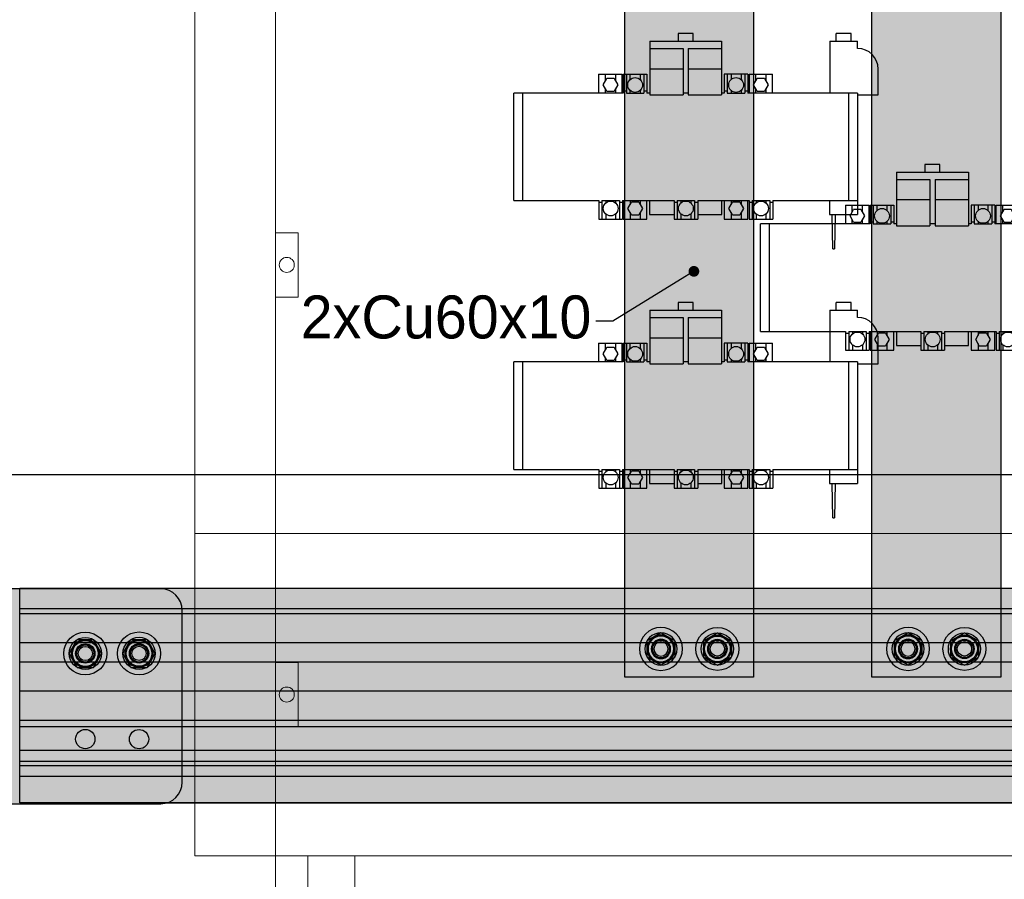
# Model space of a CAD drawing. Header units: millimetres. Extents: x -31 to 6803, y 0 to 664.
# Tile 18 of 118: x 1019 to 1051, y 142 to 170. Entities that reach past the tile are written whole.
import ezdxf
from ezdxf import colors
from ezdxf.entities.mleader import LeaderData, LeaderLine
from ezdxf.enums import TextEntityAlignment as Align
from ezdxf.math import Vec2, Vec3

# ---------------------------------------------------------------- set-up
doc = ezdxf.new("R2010")
doc.units = ezdxf.units.MM
doc.layers.add('!POMOCNICZE', color=8, linetype='Continuous', plot=False)
for name, color, linetype, lineweight in [('2DE_OBJ_Schneider-Front_Plates', 7, 'Continuous', 0), ('2DE_OBJ_Schneider-Mounting_Plates', 7, 'Continuous', 25), ('SE_Busbars_AL', 30, 'Continuous', 0)]:
    doc.layers.add(name, color=color, linetype=linetype, lineweight=lineweight)
doc.layers.add('INTFCLR_5769', color=7, linetype='Continuous')
doc.styles.add('CP_ATTR', font='arial.ttf')

# ---------------------------------------------------------------- blocks, each defined once
blk = doc.blocks.new('*U74')
at = {"transparency": 33554687}
h = blk.add_hatch(color=9, dxfattribs=at)
h.dxf.hatch_style = 1
h.paths.add_polyline_path([(-10, 0, 1), (10, 0, 1)])
at = {"color": 7}
blk.add_circle((-0.01, -0.01), 4.09, dxfattribs=at)
at = {"layer": 'INTFCLR_5769', "color": 7}
for p, q in [((-0.01, 7.5), (-6.49, 3.76)), ((6.49, 3.76), (0.01, 7.5)), ((-6.5, -3.74), (-6.5, 3.74)), ((6.5, -3.74), (6.5, 3.74)), ((-0.01, -7.5), (-6.49, -3.76)), ((6.49, -3.76), (0.01, -7.5))]:
    blk.add_line(p, q, dxfattribs=at)
for radius in [10, 7.5, 6.5, 6, 4.5, 4.32, 4, 3.32]:
    blk.add_circle((0, 0), radius, dxfattribs=at)
for centre, radius, start, end in [((0, 0), 7.5, 89.9278, 90.0751), ((0, 0), 7.5, 149.9251, 150.0721), ((-0.01, 0), 7.51, 29.9257, 30.0727), ((0.01, 0), 7.51, 209.9273, 210.0744), ((0, 0), 7.5, 329.9248, 330.0721), ((0, 0), 7.5, 269.9279, 270.0752)]:
    blk.add_arc(centre, radius, start, end, dxfattribs=at)
blk = doc.blocks.new('*U76')
at = {"transparency": 33554687}
h = blk.add_hatch(color=9, dxfattribs=at)
h.dxf.hatch_style = 1
h.paths.add_polyline_path([(-10, 0, 1), (10, 0, 1)])
at = {"color": 7}
blk.add_circle((-0.01, -0.01), 4.09, dxfattribs=at)
at = {"layer": 'INTFCLR_5769', "color": 7}
for p, q in [((-0.01, 7.5), (-6.49, 3.76)), ((6.49, 3.76), (0.01, 7.5)), ((-6.5, -3.74), (-6.5, 3.74)), ((6.5, -3.74), (6.5, 3.74)), ((-0.01, -7.5), (-6.49, -3.76)), ((6.49, -3.76), (0.01, -7.5))]:
    blk.add_line(p, q, dxfattribs=at)
for radius in [10, 7.5, 6.5, 6, 4.5, 4.32, 4, 3.32]:
    blk.add_circle((0, 0), radius, dxfattribs=at)
for centre, radius, start, end in [((0, 0), 7.5, 89.9278, 90.0751), ((0, 0), 7.5, 149.9251, 150.0721), ((-0.01, 0), 7.51, 29.9257, 30.0727), ((0.01, 0), 7.51, 209.9273, 210.0744), ((0, 0), 7.5, 329.9248, 330.0721), ((0, 0), 7.5, 269.9279, 270.0752)]:
    blk.add_arc(centre, radius, start, end, dxfattribs=at)
blk = doc.blocks.new('*U77')
at = {"transparency": 33554687}
h = blk.add_hatch(color=9, dxfattribs=at)
h.dxf.hatch_style = 1
h.paths.add_polyline_path([(-10, 0, 1), (10, 0, 1)])
at = {"color": 7}
blk.add_circle((-0.01, -0.01), 4.09, dxfattribs=at)
at = {"layer": 'INTFCLR_5769', "color": 7}
for p, q in [((-0.01, 7.5), (-6.49, 3.76)), ((6.49, 3.76), (0.01, 7.5)), ((-6.5, -3.74), (-6.5, 3.74)), ((6.5, -3.74), (6.5, 3.74)), ((-0.01, -7.5), (-6.49, -3.76)), ((6.49, -3.76), (0.01, -7.5))]:
    blk.add_line(p, q, dxfattribs=at)
for radius in [10, 7.5, 6.5, 6, 4.5, 4.32, 4, 3.32]:
    blk.add_circle((0, 0), radius, dxfattribs=at)
for centre, radius, start, end in [((0, 0), 7.5, 89.9278, 90.0751), ((0, 0), 7.5, 149.9251, 150.0721), ((-0.01, 0), 7.51, 29.9257, 30.0727), ((0.01, 0), 7.51, 209.9273, 210.0744), ((0, 0), 7.5, 329.9248, 330.0721), ((0, 0), 7.5, 269.9279, 270.0752)]:
    blk.add_arc(centre, radius, start, end, dxfattribs=at)
blk = doc.blocks.new('*U72')
at = {"layer": 'SE_Busbars_AL'}
h = blk.add_hatch(color=30, dxfattribs=at)
h.dxf.hatch_style = 1
h.paths.add_polyline_path([(0, 30), (0, -30), (370.01, -30), (370.01, 30)])
h.paths.add_polyline_path([(366.9, 13.13, -1), (346.9, 13.13, -1)], flags=16)
h.paths.add_polyline_path([(364.4, 13.13), (364.41, 13.13), (364.4, 13.12, -0.267259), (360.66, 6.63), (360.65, 6.63), (360.64, 6.63, -0.267258), (353.16, 6.63), (353.15, 6.63), (353.14, 6.63, -0.267259), (349.4, 13.12), (349.4, 13.13), (349.4, 13.13, -0.998716)], flags=0)
h.paths.add_polyline_path([(363.4, 13.13, -1), (350.4, 13.13, -1)], flags=0)
h.paths.add_polyline_path([(362.9, 13.13, -1), (350.9, 13.13, -1)], flags=0)
h.paths.add_polyline_path([(360.9, 13.13, -1), (352.9, 13.13, -1)], flags=0)
h.paths.add_polyline_path([(366.9, -13.13, -1), (346.9, -13.13, -1)], flags=16)
h.paths.add_polyline_path([(353.14, -6.63), (353.15, -6.63), (353.16, -6.63, -0.267258), (360.64, -6.63), (360.65, -6.63), (360.66, -6.63, -0.267259), (364.4, -13.12), (364.41, -13.13), (364.4, -13.13, -0.998716), (349.4, -13.13), (349.4, -13.13), (349.4, -13.12, -0.267259)], flags=0)
h.paths.add_polyline_path([(363.4, -13.13, -1), (350.4, -13.13, -1)], flags=0)
h.paths.add_polyline_path([(362.9, -13.13, -1), (350.9, -13.13, -1)], flags=0)
h.paths.add_polyline_path([(352.9, -13.13, -1), (360.9, -13.13, -1)], flags=0)
h.paths.add_polyline_path([(23.11, 13.13, -1), (3.11, 13.13, -1)], flags=16)
h.paths.add_polyline_path([(20.61, 13.13), (20.61, 13.13), (20.61, 13.12, -0.267259), (16.87, 6.63), (16.86, 6.63), (16.85, 6.63, -0.267258), (9.37, 6.63), (9.35, 6.63), (9.35, 6.63, -0.267259), (5.61, 13.12), (5.6, 13.13), (5.61, 13.13, -0.998716)], flags=0)
h.paths.add_polyline_path([(19.61, 13.13, -1), (6.61, 13.13, -1)], flags=0)
h.paths.add_polyline_path([(19.11, 13.13, -1), (7.11, 13.13, -1)], flags=0)
h.paths.add_polyline_path([(17.11, 13.13, -1), (9.11, 13.13, -1)], flags=0)
h.paths.add_polyline_path([(23.11, -13.13, -1), (3.11, -13.13, -1)], flags=16)
h.paths.add_polyline_path([(20.61, -13.12), (20.61, -13.13), (20.61, -13.13, -0.998716), (5.61, -13.13), (5.6, -13.13), (5.61, -13.12, -0.267259), (9.35, -6.63), (9.35, -6.63), (9.37, -6.63, -0.267258), (16.85, -6.63), (16.86, -6.63), (16.87, -6.63, -0.267259)], flags=0)
h.paths.add_polyline_path([(19.61, -13.13, -1), (6.61, -13.13, -1)], flags=0)
h.paths.add_polyline_path([(19.11, -13.13, -1), (7.11, -13.13, -1)], flags=0)
h.paths.add_polyline_path([(9.11, -13.13, -1), (17.11, -13.13, -1)], flags=0)
for p, q in [((0, -30), (0, 30)), ((0, 30), (370.01, 30)), ((370.01, 30), (370.01, -30)), ((370.01, -30), (0, -30))]:
    blk.add_line(p, q)
at = {"xscale": -1}
for name, p, rotation in [('*U74', (13.11, 13.13), 90), ('*U76', (13.11, 13.13), 90), ('*U74', (356.9, -13.13), 270)]:
    blk.add_blockref(name, p, dxfattribs=dict(at, rotation=rotation))
for name, p, rotation in [('*U74', (356.9, 13.13), 270), ('*U74', (13.11, -13.13), 90.00000000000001), ('*U77', (13.11, -13.13), 90.00000000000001)]:
    blk.add_blockref(name, p, dxfattribs=dict(rotation=rotation))
blk = doc.blocks.new('*U141')
at = {"true_color": 0x939598}
h = blk.add_hatch(color=252, dxfattribs=at)
h.dxf.hatch_style = 1
h.paths.add_polyline_path([(1306.56, 40.5), (1306.56, 50), (0, 50), (0, 40.5)])
at = {"true_color": 0x636466}
h = blk.add_hatch(color=251, dxfattribs=at)
h.dxf.hatch_style = 1
h.paths.add_polyline_path([(0, 40.5), (0, 38.25), (1306.56, 38.25), (1306.56, 40.5)])
h = blk.add_hatch(color=30)
h.dxf.hatch_style = 1
h.paths.add_polyline_path([(1306.56, 24.75), (1306.56, 38.25), (0, 38.25), (0, 24.75)])
at = {"true_color": 0x939598}
h = blk.add_hatch(color=252, dxfattribs=at)
h.dxf.hatch_style = 1
h.paths.add_polyline_path([(0, 24.75), (0, 15.75), (1306.56, 15.75), (1306.56, 24.75)])
h = blk.add_hatch(color=30)
h.dxf.hatch_style = 1
h.paths.add_polyline_path([(0, 15.75), (0, 2.25), (1306.56, 2.25), (1306.56, 15.75)])
h = blk.add_hatch(color=252, dxfattribs=at)
h.dxf.hatch_style = 1
h.paths.add_polyline_path([(1306.56, -11.5), (1306.56, 2.25), (0, 2.25), (0, -11.5)])
at = {"true_color": 0x636466}
h = blk.add_hatch(color=251, dxfattribs=at)
h.dxf.hatch_style = 1
h.paths.add_polyline_path([(1306.56, -14.5), (1306.56, -11.5), (0, -11.5), (0, -14.5)])
at = {"true_color": 0x939598}
h = blk.add_hatch(color=252, dxfattribs=at)
h.dxf.hatch_style = 1
h.paths.add_polyline_path([(1306.56, -25.5), (1306.56, -14.5), (0, -14.5), (0, -25.5)])
at = {"true_color": 0x636466}
h = blk.add_hatch(color=251, dxfattribs=at)
h.dxf.hatch_style = 1
h.paths.add_polyline_path([(0, -25.5), (0, -30.5), (1306.56, -30.5), (1306.56, -25.5)])
at = {"true_color": 0x939598}
h = blk.add_hatch(color=252, dxfattribs=at)
h.dxf.hatch_style = 1
h.paths.add_polyline_path([(1306.56, -32.54), (1306.56, -30.5), (0, -30.5), (0, -32.54)])
at = {"true_color": 0x636466}
h = blk.add_hatch(color=251, dxfattribs=at)
h.dxf.hatch_style = 1
h.paths.add_polyline_path([(1306.56, -37.5), (1306.56, -32.54), (0, -32.54), (0, -37.5)])
at = {"true_color": 0x939598}
h = blk.add_hatch(color=252, dxfattribs=at)
h.dxf.hatch_style = 1
h.paths.add_polyline_path([(1306.56, -50), (1306.56, -37.5), (0, -37.5), (0, -50)])
for p, q in [((0, 50), (1306.56, 50)), ((0, -50), (0, 50)), ((0, 40.5), (1306.56, 40.5)), ((0, 38.25), (1306.56, 38.25)), ((0, 24.75), (1306.56, 24.75)), ((0, 15.75), (1306.56, 15.75)), ((0, 2.25), (1306.56, 2.25)), ((0, -11.5), (1306.56, -11.5)), ((0, -14.5), (1306.56, -14.5)), ((0, -25.5), (1306.56, -25.5)), ((0, -30.5), (1306.56, -30.5)), ((0, -32.54), (1306.56, -32.54)), ((0, -37.5), (1306.56, -37.5)), ((0, -50), (1306.56, -50)), ((1306.56, -50), (0, -50))]:
    blk.add_line(p, q)
blk = doc.blocks.new('2d_pl_isft160g_600_4m_po_se35_5x4hn0h')
at = {"lineweight": 0}
for p, q in [((15, 0), (485, 0)), ((15, -150), (15, 0)), ((37, 0), (37, -150))]:
    blk.add_line(p, q, dxfattribs=at)
at = {"layer": '2DE_OBJ_Schneider-Front_Plates', "lineweight": 0}
for p, q in [((0, 0), (500, 0)), ((0, -150), (0, 0))]:
    blk.add_line(p, q, dxfattribs=at)
at = {"lineweight": 0, "style": 'CP_ATTR', "flags": 9}
for tag, p in [('MARK3', (0, 0.01)), ('FUNCTION', (0, 0.01)), ('CHARACTER', (0, 0.01)), ('PRODUCER', (0, 0.01)), ('ORDER-NO', (0, 0.01)), ('PRODUCT-TYPE', (0, 0.01)), ('ARTICLE', (0, 0.01)), ('NAME', (0, 0.01)), ('OTHER', (0, 0)), ('LINK', (0, 0)), ('IP', (0, 0)), ('NUMBER_OF_POLES', (0, 0)), ('POWER_LOSSES', (0, 0)), ('POWER', (0, 0)), ('VOLTAGE', (0, 0)), ('CURRENT', (0.01, 0.01)), ('MARK2', (0.01, 0.01)), ('GROUP', (0.01, 0)), ('NUMBER', (0.01, 0)), ('TEXT_01', (0.01, 0))]:
    blk.add_attdef(tag, text='', height=0.0005, dxfattribs=at).set_placement(p, align=Align.MIDDLE_LEFT)
at = {"linetype": 'ByBlock', "lineweight": 0, "style": 'CP_ATTR', "flags": 9}
blk.add_attdef('WEIGHT', text='', height=0.0005, dxfattribs=at).set_placement((0, 0), align=Align.MIDDLE_LEFT)
blk = doc.blocks.new('_Dot')
at = {"color": 0, "linetype": 'ByBlock', "lineweight": -2}
blk.add_line((-0.5, 0), (-1, 0), dxfattribs=at)
at = {"color": 0, "linetype": 'ByBlock', "const_width": 0.5}
blk.add_lwpolyline([(-0.25, 0, 1), (0.25, 0, 1)], format="xyb", close=True, dxfattribs=at)
blk = doc.blocks.new('1600A_DL')
at = {"transparency": 33554687}
h = blk.add_hatch(color=30, dxfattribs=at)
h.dxf.hatch_style = 1
h.paths.add_polyline_path([(50, 73.05, 0.414214), (40, 83.05), (-40, 83.05, 0.414214), (-50, 73.05), (-50, -73.05, 0.414214), (-40, -83.05), (40, -83.05, 0.414214), (50, -73.05)])
h.paths.add_polyline_path([(15.42, 37.97, -1), (24.42, 37.97, -1)], flags=16)
h.paths.add_polyline_path([(-29.92, 37.97, -1), (-9.92, 37.97, -1)], flags=16)
h.paths.add_polyline_path([(-13.42, 34.23), (-13.42, 34.22), (-13.43, 34.21, -0.267259), (-19.91, 30.47), (-19.92, 30.47), (-19.93, 30.47, -0.413837), (-27.42, 37.97, -0.413837), (-19.93, 45.47), (-19.92, 45.48), (-19.91, 45.47, -0.267259), (-13.43, 41.73), (-13.42, 41.72), (-13.42, 41.71, -0.131325), (-12.42, 37.97, -0.131325)], flags=0)
h.paths.add_polyline_path([(-26.42, 37.97, -1), (-13.42, 37.97, -1)], flags=0)
h.paths.add_polyline_path([(-25.92, 37.97, -1), (-13.92, 37.97, -1)], flags=0)
h.paths.add_polyline_path([(15.45, 62.97, -1), (24.45, 62.97, -1)], flags=16)
h.paths.add_polyline_path([(-24.42, 37.97, -1), (-15.42, 37.97, -1)], flags=0)
h.paths.add_polyline_path([(-24.25, 37.97, -1), (-15.6, 37.97, -1)], flags=0)
h.paths.add_polyline_path([(-15.92, 37.97, -1), (-23.92, 37.97, -1)], flags=0)
h.paths.add_polyline_path([(-23.25, 37.97, -1), (-16.6, 37.97, -1)], flags=0)
h.paths.add_polyline_path([(-29.95, 62.97, -1), (-9.95, 62.97, -1)], flags=16)
h.paths.add_polyline_path([(-19.94, 55.47), (-19.95, 55.47), (-19.95, 55.47, -0.413837), (-27.45, 62.97, -0.413837), (-19.95, 70.47), (-19.95, 70.48), (-19.94, 70.47, -0.267259), (-13.45, 66.73), (-13.45, 66.72), (-13.45, 66.71, -0.131325), (-12.45, 62.97, -0.131325), (-13.45, 59.23), (-13.45, 59.22), (-13.45, 59.21, -0.267259)], flags=0)
h.paths.add_polyline_path([(-26.45, 62.97, -1), (-13.45, 62.97, -1)], flags=0)
h.paths.add_polyline_path([(-25.95, 62.97, -1), (-13.95, 62.97, -1)], flags=0)
h.paths.add_polyline_path([(-24.45, 62.97, -1), (-15.45, 62.97, -1)], flags=0)
h.paths.add_polyline_path([(-24.27, 62.97, -1), (-15.62, 62.97, -1)], flags=0)
h.paths.add_polyline_path([(-15.95, 62.97, -1), (-23.95, 62.97, -1)], flags=0)
h.paths.add_polyline_path([(-23.27, 62.97, -1), (-16.62, 62.97, -1)], flags=0)
h.paths.add_polyline_path([(22.73, -63.1, -1), (2.73, -63.1, -1)], flags=16)
h.paths.add_polyline_path([(19.22, -59.34), (19.23, -59.35), (19.23, -59.36, -0.131325), (20.23, -63.1, -0.131325), (19.23, -66.84), (19.23, -66.85), (19.22, -66.86, -0.267259), (12.74, -70.6), (12.73, -70.61), (12.72, -70.6, -0.413837), (5.23, -63.1, -0.413837), (12.72, -55.6), (12.73, -55.6), (12.74, -55.6, -0.267259)], flags=0)
h.paths.add_polyline_path([(19.23, -63.1, -1), (6.23, -63.1, -1)], flags=0)
h.paths.add_polyline_path([(18.73, -63.1, -1), (6.73, -63.1, -1)], flags=0)
h.paths.add_polyline_path([(17.23, -63.1, -1), (8.23, -63.1, -1)], flags=0)
h.paths.add_polyline_path([(17.05, -63.1, -1), (8.4, -63.1, -1)], flags=0)
h.paths.add_polyline_path([(8.73, -63.1, -1), (16.73, -63.1, -1)], flags=0)
h.paths.add_polyline_path([(-2.31, -63.14, -1), (-22.31, -63.14, -1)], flags=16)
h.paths.add_polyline_path([(16.05, -63.1, -1), (9.4, -63.1, -1)], flags=0)
h.paths.add_polyline_path([(-5.82, -59.38), (-5.81, -59.39), (-5.81, -59.4, -0.131325), (-4.81, -63.14, -0.131325), (-5.81, -66.88), (-5.81, -66.89), (-5.82, -66.9, -0.267259), (-12.3, -70.64), (-12.31, -70.65), (-12.32, -70.64, -0.413837), (-19.81, -63.14, -0.413837), (-12.32, -55.64), (-12.31, -55.63), (-12.3, -55.64, -0.267259)], flags=0)
h.paths.add_polyline_path([(-5.81, -63.14, -1), (-18.81, -63.14, -1)], flags=0)
h.paths.add_polyline_path([(-6.31, -63.14, -1), (-18.31, -63.14, -1)], flags=0)
h.paths.add_polyline_path([(-7.81, -63.14, -1), (-16.81, -63.14, -1)], flags=0)
h.paths.add_polyline_path([(-7.99, -63.14, -1), (-16.64, -63.14, -1)], flags=0)
h.paths.add_polyline_path([(-16.31, -63.14, -1), (-8.31, -63.14, -1)], flags=0)
h.paths.add_polyline_path([(-8.99, -63.14, -1), (-15.64, -63.14, -1)], flags=0)
at = {"true_color": 0xc7c8ca}
h = blk.add_hatch(color=9, dxfattribs=at)
h.dxf.hatch_style = 1
h.paths.add_polyline_path([(-29.95, 62.97, 1), (-9.95, 62.97, 1)])
h = blk.add_hatch(color=9, dxfattribs=at)
h.dxf.hatch_style = 1
h.paths.add_polyline_path([(-29.92, 37.98, 1), (-9.92, 37.98, 1)])
h = blk.add_hatch(color=9, dxfattribs=at)
h.dxf.hatch_style = 1
h.paths.add_polyline_path([(-22.28, -63.09, 1), (-2.28, -63.09, 1)])
h = blk.add_hatch(color=9, dxfattribs=at)
h.dxf.hatch_style = 1
h.paths.add_polyline_path([(2.73, -63.09, 1), (22.73, -63.09, 1)])
at = {"color": 7}
for p, q in [((40, 83.05), (-40, 83.05)), ((-50, 73.05), (-50, -73.05)), ((50, -73.05), (50, 73.05)), ((-40, -83.05), (40, -83.05))]:
    blk.add_line(p, q, dxfattribs=at)
for centre in [(-19.95, 62.96), (-19.95, 37.96), (-12.29, -63.09), (12.71, -63.09)]:
    blk.add_circle(centre, 4.09, dxfattribs=at)
for centre, start, end in [((-40, 73.05), 90, 180), ((40, 73.05), 0, 90), ((-40, -73.05), 180, 270), ((40, -73.05), 270, 0)]:
    blk.add_arc(centre, 10, start, end, dxfattribs=at)
at = {"layer": 'INTFCLR_5769', "color": 7}
for p, q in [((-19.95, 70.47), (-26.44, 66.73)), ((-13.45, 66.73), (-19.94, 70.47)), ((-26.45, 59.23), (-26.45, 66.71)), ((-13.45, 59.23), (-13.45, 66.71)), ((-19.95, 55.47), (-26.44, 59.21)), ((-13.45, 59.21), (-19.94, 55.47)), ((-26.42, 34.23), (-26.42, 41.71)), ((-19.93, 45.47), (-26.41, 41.73)), ((-13.43, 41.73), (-19.91, 45.47)), ((-13.42, 34.23), (-13.42, 41.71)), ((-19.93, 30.47), (-26.41, 34.21)), ((-13.43, 34.21), (-19.91, 30.47)), ((-18.81, -66.88), (-18.81, -59.4)), ((-12.32, -55.64), (-18.8, -59.38)), ((-5.82, -59.38), (-12.3, -55.64)), ((-5.81, -66.88), (-5.81, -59.4)), ((6.23, -66.84), (6.23, -59.36)), ((12.72, -55.6), (6.24, -59.34)), ((19.22, -59.34), (12.74, -55.6)), ((19.23, -66.84), (19.23, -59.36)), ((-12.32, -70.64), (-18.8, -66.9)), ((-5.82, -66.9), (-12.3, -70.64)), ((12.72, -70.6), (6.24, -66.86)), ((19.22, -66.86), (12.74, -70.6))]:
    blk.add_line(p, q, dxfattribs=at)
for centre, radius in [((-19.95, 62.97), 10), ((-19.95, 62.97), 7.5), ((-19.95, 62.97), 6.5), ((-19.95, 62.97), 6), ((-19.95, 62.97), 4.5), ((-19.95, 62.97), 4.32), ((-19.95, 62.97), 4), ((-19.95, 62.97), 3.32), ((19.95, 62.97), 4.5), ((-19.92, 37.97), 10), ((-19.92, 37.97), 7.5), ((-19.92, 37.97), 6.5), ((-19.92, 37.97), 6), ((-19.92, 37.97), 4.5), ((-19.92, 37.97), 4.32), ((-19.92, 37.97), 4), ((-19.92, 37.97), 3.32), ((19.92, 37.97), 4.5), ((-12.31, -63.14), 10), ((12.73, -63.1), 10), ((-12.31, -63.14), 7.5), ((-12.31, -63.14), 6.5), ((-12.31, -63.14), 6), ((-12.31, -63.14), 4.5), ((-12.31, -63.14), 4.32), ((-12.31, -63.14), 4), ((12.73, -63.1), 7.5), ((12.73, -63.1), 6.5), ((12.73, -63.1), 6), ((12.73, -63.1), 4.5), ((12.73, -63.1), 4.32), ((12.73, -63.1), 4), ((-12.31, -63.14), 3.32), ((12.73, -63.1), 3.32)]:
    blk.add_circle(centre, radius, dxfattribs=at)
for centre, radius, start, end in [((-19.95, 62.97), 7.5, 89.9278, 90.0751), ((-19.94, 62.97), 7.5, 149.9251, 150.0721), ((-19.95, 62.97), 7.51, 29.9257, 30.0727), ((-19.94, 62.97), 7.51, 209.9273, 210.0744), ((-19.95, 62.97), 7.5, 269.9279, 270.0752), ((-19.94, 62.97), 7.5, 329.9248, 330.0721), ((-19.92, 37.97), 7.5, 149.9251, 150.0721), ((-19.92, 37.97), 7.5, 89.9278, 90.0751), ((-19.93, 37.97), 7.51, 29.9257, 30.0727), ((-19.92, 37.98), 7.51, 209.9273, 210.0744), ((-19.92, 37.97), 7.5, 329.9248, 330.0721), ((-19.92, 37.97), 7.5, 269.9279, 270.0752), ((-12.31, -63.14), 7.5, 149.9251, 150.0721), ((-12.31, -63.15), 7.5, 89.9278, 90.0751), ((-12.32, -63.14), 7.51, 29.9257, 30.0727), ((12.73, -63.1), 7.5, 149.9251, 150.0721), ((12.73, -63.11), 7.5, 89.9278, 90.0751), ((12.72, -63.1), 7.51, 29.9257, 30.0727), ((-12.31, -63.14), 7.51, 209.9273, 210.0744), ((-12.31, -63.14), 7.5, 329.9248, 330.0721), ((12.73, -63.1), 7.51, 209.9273, 210.0744), ((12.73, -63.1), 7.5, 329.9248, 330.0721), ((-12.31, -63.14), 7.5, 269.9279, 270.0752), ((12.73, -63.11), 7.5, 269.9279, 270.0752)]:
    blk.add_arc(centre, radius, start, end, dxfattribs=at)
at = {"color": 32, "true_color": 0xcd6928}
blk.add_text('2500 A', height=1.612, dxfattribs=at).set_placement((12.75, -9.6))
blk = doc.blocks.new('2d_prismap_plytcz_650_3m_se65_zv51uz8')
at = {"lineweight": 0}
for p, q in [((37.5, 0), (0, 0)), ((0, 0), (575, 0)), ((0, 0), (0, -150)), ((575, -150), (0, -150))]:
    blk.add_line(p, q, dxfattribs=at)
at = {"layer": '2DE_OBJ_Schneider-Front_Plates', "lineweight": 0}
for p, q in [((37.5, 0), (537.5, 0)), ((37.5, -150), (37.5, 0))]:
    blk.add_line(p, q, dxfattribs=at)
blk.add_lwpolyline([(37.5, -60), (48, -60), (48, -90), (37.5, -90)], dxfattribs=at)
blk.add_circle((42.75, -75), 3.5, dxfattribs=at)
at = {"lineweight": 0, "style": 'CP_ATTR', "flags": 9}
for tag, p in [('MARK3', (0, 0.01)), ('FUNCTION', (0, 0.01)), ('CHARACTER', (0, 0.01)), ('PRODUCER', (0, 0.01)), ('ORDER-NO', (0, 0.01)), ('PRODUCT-TYPE', (0, 0.01)), ('ARTICLE', (0, 0.01)), ('NAME', (0, 0.01)), ('OTHER', (0, 0)), ('LINK', (0, 0)), ('IP', (0, 0)), ('NUMBER_OF_POLES', (0, 0)), ('POWER_LOSSES', (0, 0)), ('POWER', (0, 0)), ('VOLTAGE', (0, 0)), ('CURRENT', (0.01, 0.01)), ('MARK2', (0.01, 0.01)), ('GROUP', (0.01, 0)), ('NUMBER', (0.01, 0)), ('TEXT_01', (0.01, 0))]:
    blk.add_attdef(tag, text='', height=0.0005, dxfattribs=at).set_placement(p, align=Align.MIDDLE_LEFT)
at = {"linetype": 'ByBlock', "lineweight": 0, "style": 'CP_ATTR', "flags": 9}
blk.add_attdef('WEIGHT', text='', height=0.0005, dxfattribs=at).set_placement((0, 0), align=Align.MIDDLE_LEFT)
blk = doc.blocks.new('2d_prismap_plytcz_650_5m_se67_zoo7n5e')
at = {"lineweight": 0}
for p, q in [((0, 0), (0, -250)), ((0, -250), (37.5, -250)), ((37.5, -250), (537.5, -250))]:
    blk.add_line(p, q, dxfattribs=at)
at = {"layer": '2DE_OBJ_Schneider-Front_Plates', "lineweight": 0}
for p, q in [((37.5, -250), (37.5, 0)), ((537.5, -250), (37.5, -250))]:
    blk.add_line(p, q, dxfattribs=at)
blk.add_lwpolyline([(37.5, -110), (48, -110), (48, -140), (37.5, -140)], dxfattribs=at)
blk.add_circle((42.75, -125), 3.5, dxfattribs=at)
at = {"lineweight": 0, "style": 'CP_ATTR', "flags": 9}
for tag, p in [('MARK3', (0, 0.01)), ('FUNCTION', (0, 0.01)), ('CHARACTER', (0, 0.01)), ('PRODUCER', (0, 0.01)), ('ORDER-NO', (0, 0.01)), ('PRODUCT-TYPE', (0, 0.01)), ('ARTICLE', (0, 0.01)), ('NAME', (0, 0.01)), ('OTHER', (0, 0)), ('LINK', (0, 0)), ('IP', (0, 0)), ('NUMBER_OF_POLES', (0, 0)), ('POWER_LOSSES', (0, 0)), ('POWER', (0, 0)), ('VOLTAGE', (0, 0)), ('CURRENT', (0.01, 0.01)), ('MARK2', (0.01, 0.01)), ('GROUP', (0.01, 0)), ('NUMBER', (0.01, 0)), ('TEXT_01', (0.01, 0))]:
    blk.add_attdef(tag, text='', height=0.0005, dxfattribs=at).set_placement(p, align=Align.MIDDLE_LEFT)
at = {"linetype": 'ByBlock', "lineweight": 0, "style": 'CP_ATTR', "flags": 9}
blk.add_attdef('WEIGHT', text='', height=0.0005, dxfattribs=at).set_placement((0, 0), align=Align.MIDDLE_LEFT)
blk = doc.blocks.new('MCADDE0000182_2D-right')
at = {"color": 7}
for p, q in [((3.4, 52.7), (-3.6, 52.7)), ((-3.6, 52.7), (-3.6, 49.1)), ((3.4, 49.1), (3.4, 52.7)), ((76.9, 52.7), (69.9, 52.7)), ((69.9, 49.1), (69.9, 52.7)), ((76.9, 49.1), (76.9, 52.7)), ((-16.8, 49.1), (16.6, 49.1)), ((-16.8, 49.1), (-16.8, 24.1)), ((16.6, 49.1), (16.6, 24.1)), ((67, 49.1), (79.9, 49.1)), ((67, 49.1), (67, 25)), ((79.9, 45.76), (79.9, 49.1)), ((-16.8, 45.76), (-1.3, 45.76)), ((-1.3, 45.76), (-1.3, 24.1)), ((1.1, 45.76), (16.6, 45.76)), ((1.1, 45.76), (1.1, 24.1)), ((-40.6, 33.75), (-40.6, 25)), ((-40.6, 33.75), (-29.6, 33.75)), ((-37.4, 30.62), (-37.4, 33.75)), ((-32.8, 33.75), (-32.8, 30.63)), ((-29.6, 25), (-29.6, 33.75)), ((-29.1, 33.75), (-29.1, 25)), ((-29.1, 33.75), (-18.1, 33.75)), ((-27.7, 33.75), (-27.7, 25)), ((-25.9, 31.15), (-25.9, 33.75)), ((-21.3, 33.75), (-21.3, 31.22)), ((-19.5, 33.75), (-19.5, 25)), ((-18.1, 33.75), (-18.1, 25)), ((-1.3, 36.16), (-16.8, 36.16)), ((16.6, 36.16), (1.1, 36.16)), ((28.9, 33.75), (17.9, 33.75)), ((17.9, 33.75), (17.9, 25)), ((19.3, 33.75), (19.3, 25)), ((21.1, 33.75), (21.1, 31.25)), ((25.7, 33.75), (25.7, 31.15)), ((27.5, 33.75), (27.5, 25)), ((28.9, 33.75), (28.9, 25)), ((29.4, 33.75), (40.4, 33.75)), ((29.4, 33.75), (29.4, 25)), ((32.6, 30.63), (32.6, 33.75)), ((37.2, 33.75), (37.2, 30.62)), ((40.4, 25), (40.4, 33.75)), ((89.5, 24.1), (89.5, 36.16)), ((-38.48, 28.75), (-36.79, 31.68)), ((-36.79, 25.83), (-38.48, 28.75)), ((-33.41, 31.68), (-36.79, 31.68)), ((-33.41, 31.68), (-31.72, 28.76)), ((-31.72, 28.76), (-33.41, 25.83)), ((31.52, 28.76), (33.21, 31.68)), ((33.21, 25.83), (31.52, 28.76)), ((36.59, 31.68), (33.21, 31.68)), ((36.59, 31.68), (38.28, 28.75)), ((38.28, 28.75), (36.59, 25.83)), ((-80.1, -25), (-80.1, 25)), ((-29.1, 25), (-80.1, 25)), ((-76.1, 25), (-76.1, -25)), ((-37.4, 25), (-37.4, 26.89)), ((-36.79, 25.83), (-33.41, 25.83)), ((-32.8, 26.89), (-32.8, 25)), ((-29.1, 26), (-27.7, 26)), ((-27.7, 25), (-19.5, 25)), ((-25.9, 25), (-25.9, 26.28)), ((-21.3, 26.35), (-21.3, 25)), ((-19.5, 26), (-18.1, 26)), ((-16.8, 25), (-18.1, 25)), ((-16.8, 24.1), (-1.3, 24.1)), ((1.1, 25), (-1.3, 25)), ((1.1, 24.1), (16.6, 24.1)), ((17.9, 25), (16.6, 25)), ((17.9, 26), (19.3, 26)), ((19.3, 25), (27.5, 25)), ((21.1, 26.35), (21.1, 25)), ((25.7, 26.28), (25.7, 25)), ((27.5, 26), (28.9, 26)), ((79.9, 25), (28.9, 25)), ((32.6, 25), (32.6, 26.89)), ((33.21, 25.83), (36.59, 25.83)), ((37.2, 26.89), (37.2, 25)), ((75.9, -25), (75.9, 25)), ((79.9, 25), (79.9, -31.6)), ((79.9, 24.1), (89.5, 24.1)), ((-80.1, -25), (-40.5, -25)), ((-40.5, -25), (-40.5, -33.75)), ((-39.1, -26), (-40.5, -26)), ((-39.1, -25), (-39.1, -33.75)), ((-39.1, -25), (-30.9, -25)), ((-37.3, -25), (-37.3, -26.35)), ((-32.7, -25), (-32.7, -26.28)), ((-30.9, -25), (-30.9, -33.75)), ((-29.5, -26), (-30.9, -26)), ((-29.5, -25), (-29.5, -33.75)), ((-29.5, -25), (-5.5, -25)), ((-29.1, -25), (-29.1, -33.75)), ((-26.98, -28.75), (-25.29, -25.83)), ((-25.9, -25), (-25.9, -26.89)), ((-21.91, -25.83), (-25.29, -25.83)), ((-21.91, -25.83), (-20.22, -28.76)), ((-21.3, -25), (-21.3, -26.89)), ((-18.1, -33.75), (-18.1, -25)), ((-16.9, -25), (-16.9, -31.6)), ((-5.5, -25), (-5.5, -33.75)), ((-4.1, -26), (-5.5, -26)), ((-4.1, -25), (-4.1, -33.75)), ((-4.1, -25), (4.1, -25)), ((-2.3, -25), (-2.3, -26.3)), ((2.3, -25), (2.3, -26.28)), ((4.1, -25), (4.1, -33.75)), ((5.5, -26), (4.1, -26)), ((5.5, -25), (5.5, -33.75)), ((5.5, -25), (29.5, -25)), ((16.7, -31.6), (16.7, -25)), ((17.9, -25), (17.9, -33.75)), ((20.02, -28.76), (21.71, -25.83)), ((21.1, -25), (21.1, -26.89)), ((25.09, -25.83), (21.71, -25.83)), ((25.09, -25.83), (26.78, -28.75)), ((25.7, -25), (25.7, -26.89)), ((28.9, -33.75), (28.9, -25)), ((29.5, -25), (29.5, -33.75)), ((30.9, -26), (29.5, -26)), ((30.9, -25), (30.9, -33.75)), ((30.9, -25), (39.1, -25)), ((32.7, -25), (32.7, -26.3)), ((37.3, -25), (37.3, -26.35)), ((39.1, -25), (39.1, -33.75)), ((40.5, -26), (39.1, -26)), ((40.5, -25), (79.9, -25)), ((40.5, -25), (40.5, -33.75)), ((66.9, -25), (66.9, -31.6)), ((-37.3, -31.22), (-37.3, -33.75)), ((-32.7, -31.15), (-32.7, -33.75)), ((-25.29, -31.68), (-26.98, -28.75)), ((-25.9, -30.62), (-25.9, -33.75)), ((-25.29, -31.68), (-21.91, -31.68)), ((-20.22, -28.76), (-21.91, -31.68)), ((-21.3, -30.63), (-21.3, -33.75)), ((-16.9, -31.6), (-5.5, -31.6)), ((-2.3, -31.21), (-2.3, -33.75)), ((2.3, -31.15), (2.3, -33.75)), ((5.5, -31.6), (16.7, -31.6)), ((21.71, -31.68), (20.02, -28.76)), ((21.1, -30.63), (21.1, -33.75)), ((21.71, -31.68), (25.09, -31.68)), ((26.78, -28.75), (25.09, -31.68)), ((25.7, -30.62), (25.7, -33.75)), ((32.7, -31.21), (32.7, -33.75)), ((37.3, -31.22), (37.3, -33.75)), ((66.9, -31.6), (79.9, -31.6)), ((68.43, -47.6), (68.15, -31.6)), ((69.5, -31.6), (69.22, -47.6)), ((-40.5, -33.75), (-29.5, -33.75)), ((-29.1, -33.75), (-18.1, -33.75)), ((-5.5, -33.75), (5.5, -33.75)), ((17.9, -33.75), (28.9, -33.75)), ((29.5, -33.75), (40.5, -33.75)), ((68.43, -47.6), (69.22, -47.6))]:
    blk.add_line(p, q, dxfattribs=at)
for centre in [(-23.6, 28.75), (23.4, 28.75), (-35, -28.75), (0, -28.75), (35, -28.75)]:
    blk.add_circle(centre, 3.45, dxfattribs=at)
blk.add_arc((79.9, 36.16), 9.6, 0, 90, dxfattribs=at)

msp = doc.modelspace()

# ---------------------------------------------------------------- linework, layer by layer
at = {"layer": '!POMOCNICZE'}
msp.add_line((3, 155), (6803, 155), dxfattribs=at)

# ---------------------------------------------------------------- block references
at = {"xscale": 0.06999999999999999, "yscale": 0.06999999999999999, "zscale": 0.06999999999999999, "rotation": 270}
for name, p in [('*U72', (1040.809, 174.304)), ('*U72', (1048.859, 174.304)), ('1600A_DL', (1018.477, 147.778))]:
    msp.add_blockref(name, p, dxfattribs=at)
at = {"xscale": 0.06999999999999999, "yscale": 0.06999999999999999, "zscale": 0.06999999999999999}
for name, p in [('MCADDE0000182_2D-right', (1040.701, 165.685)), ('MCADDE0000182_2D-right', (1048.743, 161.418)), ('MCADDE0000182_2D-right', (1040.701, 156.921)), ('*U141', (1018.997, 147.803))]:
    msp.add_blockref(name, p, dxfattribs=at)
at = {"layer": '2DE_OBJ_Schneider-Mounting_Plates', "xscale": 0.06999999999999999, "yscale": 0.06999999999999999, "zscale": 0.06999999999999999}
for name, p in [('2d_prismap_plytcz_650_5m_se67_zoo7n5e', (1024.706, 170.584)), ('2d_prismap_plytcz_650_3m_se65_zv51uz8', (1024.706, 153.084)), ('2d_pl_isft160g_600_4m_po_se35_5x4hn0h', (1027.331, 142.584))]:
    msp.add_blockref(name, p, dxfattribs=at)

# ---------------------------------------------------------------- leaders
ml = msp.add_multileader_mtext('Standard')
ml.set_content('2xCu60x10', color=256)
ml.set_leader_properties()
ml.set_arrow_properties(name='DOT')
ml.build(insert=Vec2(0, 0))
ml.multileader.update_dxf_attribs({"dogleg_length": 0.8, "arrow_head_size": 0.35})
ctx = ml.context
ctx.base_point, ctx.char_height, ctx.arrow_head_size, ctx.landing_gap_size, ctx.plane_origin = Vec3(1026.283, 159.998), 1.4, 0.35, 0.14, Vec3(1040.963, 161.624)
ctx.text_align_type, ctx.attachment_type = 2, 2
notes = []
notes.append((ctx, [(0, (1, 1, 0), (1038.323, 159.998), (-1, 0), 0.56, [(0, [(1040.963, 161.624)], 0, [])])]))
ctx.mtext.insert, ctx.mtext.width, ctx.mtext.alignment, ctx.mtext.flow_direction = Vec3(1037.623, 160.838), 0.04557, 3, 5
for ctx, leaders in notes:
    for number, flags, end, landing, length, lines in leaders:
        leader = LeaderData()
        leader.index, (leader.has_last_leader_line, leader.has_dogleg_vector, leader.attachment_direction) = number, flags
        leader.last_leader_point, leader.dogleg_vector, leader.dogleg_length = Vec3(end), Vec3(landing), length
        for number, points, colour, breaks in lines:
            line = LeaderLine()
            line.index, line.vertices, line.color, line.breaks = number, Vec3.list(points), colors.encode_raw_color(colour), breaks
            leader.lines.append(line)
        ctx.leaders.append(leader)

doc.saveas('drawing.dxf')
